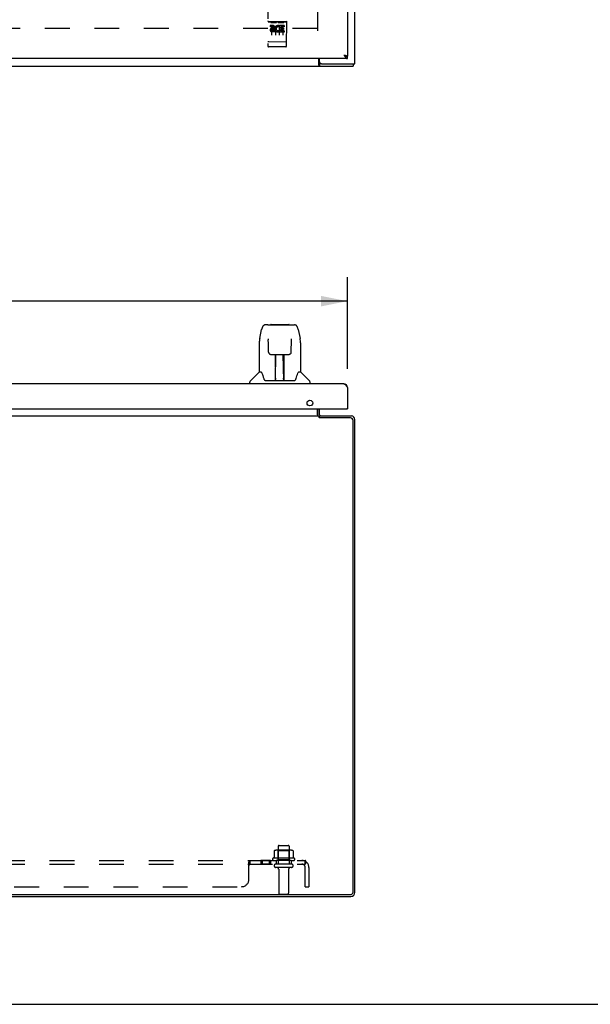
# Model space of a CAD drawing. Header units: inches. Extents: x 0 to 150, y 0 to 97.
# Tile 3 of 10: x 56 to 75, y 0 to 33. Entities that reach past the tile are written whole.
import ezdxf

# ---------------------------------------------------------------- set-up
doc = ezdxf.new("R2010")
doc.units = ezdxf.units.IN
doc.header["$LTSCALE"] = 8.257143
doc.header["$MEASUREMENT"] = 0
doc.linetypes.add('HIDDEN', pattern=[0.2, 0.1, -0.1])
doc.layers.get('0').update_dxf_attribs({"linetype": 'CONTINUOUS'})
for name, color, linetype in [('02___PRT_ALL_AXES', 7, 'CONTINUOUS'), ('DEFAULT_2', 8, 'HIDDEN'), ('DIMENSIONS', 7, 'CONTINUOUS')]:
    doc.layers.add(name, color=color, linetype=linetype)
doc.styles.get("Standard").update_dxf_attribs({"font": 'arial.ttf'})
doc.dimstyles.new('DIMSTYLE_1', dxfattribs={"dimtxt": 0.662338, "dimasz": 0.883117, "dimexe": 0.09, "dimexo": 0.07, "dimgap": 0.0375, "dimtad": 0, "dimtih": 1, "dimtoh": 1, "dimzin": 4, "dimdsep": 46, "dimtxsty": 'Standard', "dimblk": '_FILLED', "dimblk1": '_FILLED', "dimblk2": '_FILLED', "dimcen": 0.09, "dimadec": 3, "dimazin": 1, "dimtfac": 1, "dimtdec": 3, "dimtofl": 0, "dimtmove": 0, "dimatfit": 3, "dimldrblk": '_FILLED', "dimfxl": 0, "dimtolj": 1, "dimtzin": 4, "dimarcsym": 0})

# ---------------------------------------------------------------- blocks, each defined once
blk = doc.blocks.new('_FILLED')
at = {"color": 0, "linetype": 'ByBlock'}
blk.add_solid([(0, 0), (-1, 0.2), (-1, -0.2)], dxfattribs=at)
blk = doc.blocks.new('*D5')
at = {"layer": 'DIMENSIONS', "color": 2, "linetype": 'Continuous'}
for p, q in [((37.249, 21.161), (37.249, 24.211)), ((66.874, 21.161), (66.874, 24.211)), ((37.249, 23.416), (49.059, 23.416)), ((66.874, 23.416), (55.064, 23.416))]:
    blk.add_line(p, q, dxfattribs=at)
at = {"layer": 'DIMENSIONS', "color": 2, "linetype": 'Continuous', "xscale": 0.8831168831, "yscale": 0.8831168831, "zscale": 0.8831168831, "rotation": 180}
blk.add_blockref('_FILLED', (37.249, 23.416), dxfattribs=at)
at = {"layer": 'DIMENSIONS', "color": 2, "linetype": 'Continuous', "xscale": 0.8831168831, "yscale": 0.8831168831, "zscale": 0.8831168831}
blk.add_blockref('_FILLED', (66.874, 23.416), dxfattribs=at)
at = {"layer": 'DIMENSIONS', "color": 2, "linetype": 'Continuous', "insert": (52.061, 23.748), "char_height": 0.6623, "width": 5.34302, "attachment_point": 2, "line_spacing_factor": 0.9}
blk.add_mtext('29.63 DOOR', dxfattribs=at)

msp = doc.modelspace()

# ---------------------------------------------------------------- linework, layer by layer
at = {"color": 3, "linetype": 'Continuous'}
for p, q in [((66.874, 66.922), (66.874, 31.572)), ((67.124, 31.322), (67.124, 67.172)), ((66.874, 31.497), (37.249, 31.497)), ((65.922, 31.277), (65.922, 31.497)), ((65.949, 31.382), (65.949, 31.497)), ((66.757, 31.614), (66.772, 31.61)), ((66.757, 31.614), (66.763, 31.604)), ((66.763, 31.604), (66.767, 31.597)), ((66.767, 31.597), (66.772, 31.591)), ((66.772, 31.61), (66.781, 31.608)), ((66.772, 31.591), (66.776, 31.584)), ((66.776, 31.584), (66.78, 31.578)), ((66.781, 31.608), (66.79, 31.606)), ((66.79, 31.606), (66.796, 31.605)), ((66.796, 31.605), (66.802, 31.603)), ((66.802, 31.603), (66.807, 31.602)), ((66.807, 31.602), (66.813, 31.6)), ((66.813, 31.6), (66.818, 31.599)), ((37.187, 31.247), (67.061, 31.247)), ((66.009, 31.322), (67.124, 31.322)), ((66.757, 20.66), (37.366, 20.66)), ((66.851, 20.578), (66.855, 20.572)), ((66.855, 20.572), (66.859, 20.566)), ((66.859, 20.566), (66.864, 20.559)), ((66.864, 20.559), (66.87, 20.549)), ((66.87, 20.549), (66.874, 20.543)), ((66.874, 20.543), (66.874, 19.835)), ((37.264, 19.835), (66.859, 19.835)), ((65.872, 19.835), (65.872, 19.599)), ((65.949, 19.634), (65.949, 19.835)), ((38.326, 19.592), (65.922, 19.592)), ((65.922, 19.592), (65.922, 19.554)), ((65.94, 19.536), (65.943, 19.533)), ((65.943, 19.533), (65.945, 19.531)), ((65.945, 19.531), (65.947, 19.529)), ((66.981, 19.529), (65.947, 19.529)), ((65.949, 19.592), (67.007, 19.592)), ((67.061, 3.735), (67.061, 19.449)), ((67.124, 3.728), (67.124, 19.475)), ((37.267, 3.655), (66.981, 3.655)), ((37.26, 3.592), (66.988, 3.592))]:
    msp.add_line(p, q, dxfattribs=at)
at = {"color": 7, "linetype": 'Continuous'}
for p, q in [((66.874, 31.497), (66.874, 31.572)), ((66.009, 31.322), (65.947, 31.322)), ((65.947, 31.322), (65.947, 31.247)), ((67.061, 31.322), (67.061, 31.247)), ((64.22, 22.628), (64.139, 22.628)), ((64.221, 22.628), (65.023, 22.628)), ((64.226, 22.628), (64.224, 22.628)), ((64.331, 22.64), (64.917, 22.64)), ((65.023, 22.628), (65.109, 22.628)), ((63.95, 22.168), (64.015, 22.474)), ((65.233, 22.474), (65.298, 22.168)), ((63.935, 22.025), (63.935, 21.053)), ((64.236, 22.154), (64.236, 22.151)), ((64.236, 22.151), (64.236, 22.148)), ((64.236, 22.148), (64.236, 22.143)), ((64.236, 22.143), (64.237, 22.136)), ((64.237, 22.136), (64.237, 22.127)), ((64.239, 22.005), (64.237, 22.127)), ((64.244, 21.722), (64.239, 22.005)), ((65.004, 21.722), (65.011, 22.132)), ((65.011, 22.132), (65.012, 22.141)), ((65.012, 22.145), (65.012, 22.15)), ((65.012, 22.141), (65.012, 22.145)), ((65.313, 22.025), (65.313, 21.053)), ((64.324, 21.644), (64.444, 21.644)), ((64.475, 20.798), (64.49, 21.645)), ((64.482, 21.229), (64.482, 21.645)), ((64.75, 20.778), (64.735, 21.645)), ((64.739, 21.645), (64.739, 21.581)), ((64.766, 20.778), (64.766, 21.645)), ((64.804, 21.644), (64.924, 21.644)), ((64.488, 21.581), (64.482, 21.581)), ((64.486, 21.42), (64.482, 21.42)), ((64.485, 21.408), (64.482, 21.408)), ((64.736, 21.581), (64.766, 21.581)), ((64.766, 21.42), (64.739, 21.42)), ((64.766, 21.408), (64.739, 21.408)), ((63.929, 21.048), (63.632, 20.75)), ((64.008, 21.053), (63.935, 21.053)), ((64.743, 21.179), (64.766, 21.179)), ((64.766, 21.176), (64.743, 21.176)), ((65.313, 21.053), (65.24, 21.053)), ((65.319, 21.048), (65.616, 20.75)), ((63.62, 20.66), (63.62, 20.722)), ((64.138, 20.778), (65.11, 20.778)), ((64.476, 20.85), (64.475, 20.824)), ((64.482, 20.778), (64.482, 20.782)), ((64.749, 20.824), (64.749, 20.85)), ((65.628, 20.66), (65.628, 20.722)), ((65.874, 19.634), (65.874, 19.835)), ((66.859, 19.835), (66.874, 19.835)), ((65.932, 19.543), (65.949, 19.569)), ((65.949, 19.529), (65.949, 19.592)), ((0, 0), (150.13, 0))]:
    msp.add_line(p, q, dxfattribs=at)
at = {"color": 3, "linetype": 'Continuous'}
for points in [[(66.78, 31.578), (66.782, 31.575), (66.784, 31.572)], [(66.784, 31.572), (66.786, 31.569), (66.788, 31.566), (66.79, 31.563), (66.792, 31.56), (66.795, 31.557), (66.797, 31.554), (66.799, 31.551), (66.801, 31.549), (66.803, 31.546), (66.805, 31.543), (66.807, 31.541), (66.809, 31.538), (66.811, 31.536), (66.813, 31.533), (66.815, 31.531), (66.818, 31.529), (66.82, 31.526), (66.822, 31.524), (66.824, 31.522), (66.826, 31.52), (66.828, 31.518), (66.83, 31.516), (66.832, 31.515), (66.834, 31.513), (66.836, 31.511), (66.838, 31.51), (66.841, 31.508), (66.843, 31.507), (66.845, 31.506), (66.847, 31.504), (66.849, 31.503), (66.851, 31.502), (66.853, 31.501), (66.855, 31.5), (66.857, 31.5), (66.859, 31.499), (66.861, 31.498), (66.864, 31.498), (66.866, 31.497), (66.868, 31.497), (66.87, 31.497), (66.872, 31.497), (66.874, 31.497)], [(66.818, 31.599), (66.823, 31.598), (66.826, 31.597), (66.828, 31.596), (66.831, 31.595), (66.833, 31.595), (66.835, 31.594), (66.838, 31.593), (66.84, 31.593), (66.842, 31.592), (66.844, 31.591), (66.846, 31.591), (66.848, 31.59), (66.85, 31.589), (66.852, 31.588), (66.853, 31.588), (66.855, 31.587), (66.857, 31.586), (66.858, 31.586), (66.86, 31.585), (66.861, 31.584), (66.863, 31.584), (66.864, 31.583), (66.865, 31.582), (66.866, 31.581), (66.867, 31.581), (66.868, 31.58), (66.869, 31.579), (66.87, 31.579), (66.871, 31.578), (66.871, 31.577), (66.872, 31.577), (66.873, 31.576), (66.873, 31.575), (66.873, 31.574), (66.874, 31.574), (66.874, 31.573), (66.874, 31.572), (66.874, 31.572)], [(65.922, 31.277), (65.923, 31.276), (65.925, 31.274), (65.926, 31.272), (65.927, 31.27), (65.929, 31.268), (65.93, 31.265), (65.931, 31.263), (65.932, 31.261), (65.934, 31.259), (65.935, 31.257), (65.936, 31.255), (65.937, 31.253), (65.939, 31.251), (65.94, 31.25), (65.941, 31.249), (65.943, 31.248), (65.944, 31.247), (65.945, 31.247), (65.946, 31.247), (65.947, 31.247)], [(66.757, 20.66), (66.759, 20.66), (66.761, 20.66), (66.763, 20.659), (66.765, 20.659), (66.767, 20.659), (66.77, 20.658), (66.772, 20.658), (66.774, 20.657), (66.776, 20.656), (66.778, 20.655), (66.78, 20.654), (66.782, 20.653), (66.784, 20.652), (66.786, 20.651), (66.788, 20.65), (66.79, 20.648), (66.792, 20.647), (66.795, 20.645), (66.797, 20.644), (66.799, 20.642), (66.801, 20.64), (66.803, 20.638), (66.805, 20.636), (66.807, 20.634), (66.809, 20.632), (66.811, 20.63), (66.813, 20.628), (66.815, 20.626), (66.818, 20.623), (66.82, 20.621), (66.822, 20.618), (66.824, 20.616), (66.826, 20.613), (66.828, 20.61), (66.83, 20.608), (66.832, 20.605), (66.834, 20.602), (66.836, 20.599), (66.838, 20.596), (66.841, 20.594), (66.843, 20.591), (66.845, 20.588), (66.847, 20.584), (66.849, 20.581), (66.851, 20.578)], [(65.872, 19.599), (65.873, 19.599), (65.874, 19.599), (65.875, 19.599), (65.876, 19.599), (65.878, 19.599), (65.879, 19.598)], [(65.879, 19.598), (65.88, 19.598), (65.882, 19.597), (65.883, 19.597), (65.884, 19.596), (65.886, 19.595), (65.887, 19.594), (65.888, 19.594), (65.89, 19.593)], [(65.922, 19.554), (65.923, 19.552), (65.925, 19.551), (65.926, 19.55), (65.927, 19.548), (65.929, 19.547), (65.93, 19.545), (65.931, 19.544), (65.932, 19.543), (65.934, 19.542), (65.94, 19.536)], [(65.957, 19.595), (65.956, 19.594), (65.954, 19.593), (65.953, 19.593), (65.952, 19.592), (65.95, 19.592), (65.949, 19.592)], [(65.968, 19.599), (65.968, 19.599), (65.967, 19.599), (65.966, 19.599), (65.965, 19.599), (65.964, 19.599), (65.963, 19.598), (65.962, 19.597), (65.96, 19.597), (65.957, 19.595)]]:
    msp.add_lwpolyline(points, dxfattribs=at)
at = {"color": 7, "linetype": 'Continuous'}
for points in [[(66.799, 31.591), (66.801, 31.59), (66.803, 31.589), (66.805, 31.588), (66.807, 31.587), (66.809, 31.587), (66.811, 31.586), (66.813, 31.585), (66.815, 31.584), (66.818, 31.583), (66.82, 31.582), (66.822, 31.582), (66.824, 31.581), (66.826, 31.58), (66.828, 31.579), (66.83, 31.579), (66.832, 31.578), (66.834, 31.577), (66.836, 31.577), (66.838, 31.576), (66.841, 31.576), (66.843, 31.575), (66.845, 31.575), (66.847, 31.574), (66.849, 31.574), (66.851, 31.574), (66.853, 31.573), (66.855, 31.573), (66.857, 31.573), (66.859, 31.572), (66.861, 31.572), (66.864, 31.572), (66.866, 31.572), (66.868, 31.572), (66.87, 31.572), (66.872, 31.572), (66.874, 31.572)], [(65.922, 31.333), (65.923, 31.333), (65.924, 31.333), (65.925, 31.333), (65.926, 31.333), (65.927, 31.333), (65.929, 31.333), (65.93, 31.332), (65.931, 31.332), (65.932, 31.331), (65.934, 31.33), (65.935, 31.329), (65.936, 31.328)], [(65.936, 31.328), (65.938, 31.326), (65.939, 31.325), (65.94, 31.324), (65.942, 31.324), (65.943, 31.323), (65.944, 31.322), (65.945, 31.322), (65.946, 31.322), (65.947, 31.322)], [(64.139, 22.628), (64.136, 22.628), (64.123, 22.627), (64.11, 22.623), (64.097, 22.618), (64.086, 22.611), (64.076, 22.604), (64.067, 22.595), (64.058, 22.585), (64.051, 22.574), (64.045, 22.563), (64.039, 22.551), (64.033, 22.537), (64.028, 22.522), (64.023, 22.505), (64.018, 22.487), (64.015, 22.474)], [(65.233, 22.474), (65.23, 22.487), (65.225, 22.505), (65.22, 22.522), (65.215, 22.537), (65.209, 22.551), (65.203, 22.563), (65.196, 22.575), (65.189, 22.585), (65.181, 22.595), (65.172, 22.604), (65.161, 22.612), (65.15, 22.618), (65.138, 22.624), (65.125, 22.627), (65.111, 22.628), (65.109, 22.628)], [(63.95, 22.168), (63.944, 22.138), (63.939, 22.098), (63.936, 22.058), (63.935, 22.025)], [(64.236, 22.157), (64.236, 22.157), (64.236, 22.157), (64.236, 22.157), (64.236, 22.157), (64.236, 22.156), (64.236, 22.155), (64.236, 22.154)], [(65.012, 22.15), (65.012, 22.153), (65.012, 22.154), (65.012, 22.155), (65.012, 22.156), (65.012, 22.157), (65.012, 22.157)], [(65.313, 22.025), (65.312, 22.058), (65.309, 22.098), (65.304, 22.138), (65.298, 22.168)], [(64.244, 21.722), (64.245, 21.709), (64.249, 21.696), (64.254, 21.685), (64.261, 21.674), (64.27, 21.665), (64.28, 21.657), (64.291, 21.651), (64.302, 21.647), (64.314, 21.645), (64.323, 21.644)], [(64.444, 21.644), (64.448, 21.644), (64.457, 21.644), (64.465, 21.645), (64.473, 21.645), (64.48, 21.645)], [(64.48, 21.645), (64.769, 21.645), (64.776, 21.645), (64.784, 21.645), (64.792, 21.644), (64.801, 21.644), (64.804, 21.644)], [(64.925, 21.644), (64.935, 21.645), (64.947, 21.647), (64.958, 21.652), (64.969, 21.658), (64.979, 21.666), (64.988, 21.675), (64.995, 21.686), (65, 21.697), (65.003, 21.71), (65.004, 21.722)], [(64.005, 21.053), (64.011, 21.043), (64.024, 21.015), (64.039, 20.979), (64.055, 20.937), (64.071, 20.889), (64.085, 20.841)], [(65.163, 20.841), (65.177, 20.887), (65.193, 20.935), (65.208, 20.978), (65.223, 21.014), (65.237, 21.043), (65.243, 21.053)], [(64.085, 20.841), (64.088, 20.833), (64.093, 20.82), (64.098, 20.81), (64.103, 20.801)], [(64.103, 20.801), (64.108, 20.794), (64.114, 20.788), (64.121, 20.783), (64.128, 20.78), (64.136, 20.778), (64.138, 20.778)], [(65.11, 20.778), (65.112, 20.778), (65.12, 20.779), (65.127, 20.783), (65.134, 20.787), (65.139, 20.793), (65.145, 20.801)], [(65.145, 20.801), (65.15, 20.809), (65.155, 20.82), (65.16, 20.832), (65.163, 20.841)]]:
    msp.add_lwpolyline(points, dxfattribs=at)
at = {"color": 3, "linetype": 'Continuous'}
msp.add_circle((65.624, 20.023), 0.094, dxfattribs=at)
for centre, radius, start, end in [((66.009, 31.382), 0.06, 180, 270), ((66.757, 20.543), 0.117, 0, 90), ((66.859, 19.85), 0.015, 270, 360), ((65.991, 19.634), 0.042, 180, 270), ((66.981, 19.449), 0.08, 0, 90), ((67.007, 19.475), 0.117, 0, 90), ((66.981, 3.735), 0.08, 270, 360), ((66.988, 3.728), 0.136, 270, 360)]:
    msp.add_arc(centre, radius, start, end, dxfattribs=at)
at = {"color": 7, "linetype": 'Continuous'}
for centre, radius, start, end in [((64.331, 22.62), 0.0197, 90, 156.393), ((64.917, 22.62), 0.0197, 23.607, 90), ((63.943, 21.034), 0.0197, 90, 135), ((65.305, 21.034), 0.0197, 45, 90), ((63.659, 20.722), 0.0394, 135, 180), ((64.494, 20.798), 0.0197, 179, 270), ((64.494, 20.798), 0.0197, 260.739, 269.9232), ((64.73, 20.798), 0.0197, 270, 1), ((64.73, 20.798), 0.0197, 270.0771, 272.6469), ((65.589, 20.722), 0.0394, 0, 45), ((65.991, 19.634), 0.117, 180, 197.7828)]:
    msp.add_arc(centre, radius, start, end, dxfattribs=at)
for centre, major_axis, start_param, end_param in [((64.474, 20.817), (0, 0.0394), -2.940151, -2.835574), ((64.75, 20.817), (0.0394, 0), -1.876815, -1.570796)]:
    msp.add_ellipse(centre, major_axis=major_axis, ratio=1, start_param=start_param, end_param=end_param, dxfattribs=at)
at = {"layer": '02___PRT_ALL_AXES', "color": 8, "linetype": 'HIDDEN'}
for p, q in [((64.82, 32.714), (64.255, 32.717)), ((64.392, 32.595), (64.3, 32.595)), ((64.3, 32.595), (64.3, 32.553)), ((64.392, 32.552), (64.3, 32.553)), ((64.396, 32.509), (64.35, 32.509)), ((64.392, 32.468), (64.363, 32.468)), ((64.612, 32.558), (64.599, 32.539)), ((64.609, 32.583), (64.612, 32.581)), ((64.612, 32.558), (64.611, 32.38)), ((64.769, 32.593), (64.612, 32.593)), ((64.612, 32.593), (64.612, 32.581)), ((64.747, 32.464), (64.654, 32.465)), ((64.654, 32.465), (64.654, 32.422)), ((64.768, 32.55), (64.655, 32.551)), ((64.655, 32.551), (64.655, 32.507)), ((64.747, 32.507), (64.655, 32.507)), ((64.747, 32.507), (64.747, 32.464)), ((64.769, 32.593), (64.768, 32.55)), ((64.455, 32.424), (64.363, 32.424)), ((64.455, 32.381), (64.363, 32.382)), ((64.455, 32.424), (64.455, 32.381)), ((64.587, 32.428), (64.604, 32.389)), ((64.767, 32.379), (64.611, 32.38)), ((64.768, 32.422), (64.654, 32.422)), ((64.768, 32.422), (64.767, 32.379)), ((64.815, 31.886), (64.25, 31.889)), ((64.566, 5.262), (64.566, 4.667)), ((64.932, 5.262), (64.932, 4.667)), ((64.31, 4.792), (63.99, 4.792)), ((63.99, 4.792), (63.99, 4.667)), ((64.31, 4.667), (63.99, 4.667)), ((64.029, 4.792), (64.029, 4.667)), ((64.271, 4.792), (64.271, 4.667)), ((64.31, 4.792), (64.31, 4.667)), ((65.105, 4.862), (64.393, 4.862)), ((64.415, 4.792), (64.499, 4.792)), ((64.999, 4.792), (64.499, 4.792)), ((64.499, 4.792), (64.499, 4.667)), ((64.999, 4.667), (64.499, 4.667)), ((64.999, 4.792), (65.083, 4.792)), ((64.999, 4.792), (64.999, 4.667)), ((64.583, 4.498), (64.583, 3.697)), ((64.915, 4.498), (64.915, 3.697))]:
    msp.add_line(p, q, dxfattribs=at)
for centre, radius, start, end in [((64.363, 32.446), 0.0644, 101.9856, 269.7636), ((64.363, 32.446), 0.0219, 89.5872, 269.6861), ((64.392, 32.531), 0.0635, 269.6861, 89.6861), ((64.392, 32.53), 0.0219, 279.9931, 89.6861), ((64.562, 32.487), 0.107, 63.9497, 293.0888), ((64.562, 32.487), 0.0639, 54.5756, 293.0887), ((64.415, 4.83), 0.0384, 124.4497, 270), ((64.749, 4.262), 0.698, 117.6814, 120.6631), ((64.749, 4.262), 0.698, 59.3369, 62.3186), ((65.083, 4.83), 0.0384, 270, 55.5503)]:
    msp.add_arc(centre, radius, start, end, dxfattribs=at)
at = {"layer": 'DEFAULT_2', "color": 8, "linetype": 'HIDDEN'}
for p, q in [((65.874, 66.072), (65.874, 32.422)), ((64.23, 33.645), (64.221, 31.92)), ((64.846, 31.916), (64.855, 33.641)), ((65.872, 32.497), (38.376, 32.497)), ((64.255, 32.717), (64.82, 32.714)), ((64.326, 32.701), (64.498, 32.7)), ((64.349, 32.586), (64.348, 32.28)), ((64.474, 32.585), (64.473, 32.279)), ((64.576, 32.7), (64.748, 32.699)), ((64.599, 32.585), (64.598, 32.279)), ((64.724, 32.584), (64.723, 32.278)), ((64.239, 32.048), (64.238, 32.048)), ((64.24, 32.048), (64.239, 32.048)), ((64.241, 32.048), (64.24, 32.048)), ((64.242, 32.048), (64.241, 32.048)), ((64.241, 32.048), (64.241, 32.048)), ((64.243, 32.048), (64.242, 32.048)), ((64.244, 32.048), (64.243, 32.048)), ((64.245, 32.048), (64.244, 32.048)), ((64.246, 32.048), (64.245, 32.048)), ((64.245, 32.048), (64.245, 32.048)), ((64.247, 32.048), (64.246, 32.048)), ((64.248, 32.048), (64.247, 32.048)), ((64.249, 32.047), (64.248, 32.048)), ((64.25, 32.047), (64.249, 32.047)), ((64.251, 32.047), (64.25, 32.047)), ((64.25, 32.047), (64.25, 32.047)), ((64.817, 32.044), (64.251, 32.047)), ((64.5, 31.888), (64.315, 31.889)), ((64.75, 31.887), (64.565, 31.888)), ((64.817, 32.044), (64.818, 32.044)), ((64.818, 32.044), (64.819, 32.044)), ((64.818, 32.044), (64.818, 32.044)), ((64.819, 32.044), (64.82, 32.044)), ((64.82, 32.044), (64.821, 32.044)), ((64.821, 32.044), (64.822, 32.044)), ((64.822, 32.044), (64.823, 32.044)), ((64.823, 32.045), (64.824, 32.045)), ((64.823, 32.044), (64.823, 32.045)), ((64.824, 32.045), (64.825, 32.045)), ((64.825, 32.045), (64.826, 32.045)), ((64.826, 32.045), (64.827, 32.045)), ((64.827, 32.045), (64.828, 32.045)), ((64.827, 32.045), (64.827, 32.045)), ((64.828, 32.045), (64.829, 32.045)), ((64.829, 32.045), (64.83, 32.045)), ((64.83, 32.045), (64.83, 32.045)), ((64.596, 5.292), (64.902, 5.292)), ((64.43, 5.106), (64.43, 4.888)), ((65.005, 5.128), (64.493, 5.128)), ((64.565, 5.108), (64.545, 5.128)), ((64.932, 5.108), (64.565, 5.108)), ((64.565, 4.812), (64.565, 5.108)), ((64.932, 5.108), (64.952, 5.128)), ((64.932, 4.812), (64.932, 5.108)), ((65.068, 5.106), (65.068, 4.888)), ((38.78, 4.792), (65.468, 4.792)), ((38.78, 4.667), (65.468, 4.667)), ((63.593, 4.167), (63.593, 4.738)), ((63.593, 4.641), (63.594, 4.641)), ((63.618, 4.786), (63.619, 4.788)), ((63.622, 4.664), (63.623, 4.665)), ((63.623, 4.79), (63.624, 4.791)), ((63.627, 4.792), (63.628, 4.792)), ((63.628, 4.667), (63.628, 4.792)), ((64.565, 4.812), (64.545, 4.792)), ((64.932, 4.812), (64.565, 4.812)), ((64.932, 4.812), (64.952, 4.792)), ((65.506, 4.738), (65.427, 4.641)), ((65.447, 4.666), (65.448, 4.667)), ((65.461, 4.699), (65.46, 4.697)), ((65.46, 4.697), (65.46, 4.695)), ((65.462, 4.7), (65.461, 4.699)), ((65.463, 4.703), (65.462, 4.702)), ((65.462, 4.702), (65.462, 4.7)), ((65.464, 4.708), (65.463, 4.706)), ((65.463, 4.706), (65.463, 4.705)), ((65.463, 4.705), (65.463, 4.703)), ((65.465, 4.71), (65.464, 4.709)), ((65.464, 4.709), (65.464, 4.708)), ((65.466, 4.715), (65.465, 4.713)), ((65.465, 4.713), (65.465, 4.712)), ((65.465, 4.712), (65.465, 4.71)), ((65.468, 4.667), (65.468, 4.792)), ((65.013, 4.561), (64.484, 4.561)), ((65.468, 3.917), (65.468, 4.555)), ((65.593, 4.555), (65.593, 3.917)), ((40.905, 3.917), (63.343, 3.917)), ((64.613, 3.667), (64.885, 3.667)), ((65.468, 3.917), (65.593, 3.917))]:
    msp.add_line(p, q, dxfattribs=at)
for points in [[(64.32, 32.7), (64.32, 32.7), (64.32, 32.7), (64.32, 32.7), (64.32, 32.7), (64.32, 32.7), (64.32, 32.7), (64.32, 32.7), (64.321, 32.7), (64.321, 32.7), (64.321, 32.7), (64.321, 32.7), (64.321, 32.7), (64.321, 32.7), (64.321, 32.7), (64.321, 32.7), (64.321, 32.7), (64.322, 32.701), (64.322, 32.701), (64.322, 32.701), (64.322, 32.701), (64.322, 32.701), (64.322, 32.701), (64.322, 32.701), (64.323, 32.701), (64.323, 32.701), (64.323, 32.701), (64.323, 32.701), (64.323, 32.701), (64.323, 32.701), (64.323, 32.701), (64.324, 32.701), (64.324, 32.701), (64.324, 32.701), (64.324, 32.701), (64.324, 32.701), (64.324, 32.701), (64.325, 32.701), (64.325, 32.701), (64.325, 32.701), (64.325, 32.701), (64.325, 32.701), (64.326, 32.701), (64.326, 32.701), (64.326, 32.701), (64.326, 32.701)], [(64.498, 32.7), (64.498, 32.7), (64.499, 32.7), (64.499, 32.7), (64.499, 32.7), (64.499, 32.7), (64.499, 32.7), (64.5, 32.7), (64.5, 32.7), (64.5, 32.7), (64.5, 32.7), (64.5, 32.7), (64.501, 32.7), (64.501, 32.7), (64.501, 32.7), (64.501, 32.7), (64.501, 32.7), (64.501, 32.7), (64.502, 32.7), (64.502, 32.7), (64.502, 32.7), (64.502, 32.7), (64.502, 32.7), (64.502, 32.7), (64.502, 32.7), (64.503, 32.7), (64.503, 32.7), (64.503, 32.7), (64.503, 32.7), (64.503, 32.7), (64.503, 32.7), (64.503, 32.699), (64.503, 32.699), (64.504, 32.699), (64.504, 32.699), (64.504, 32.699), (64.504, 32.699), (64.504, 32.699), (64.504, 32.699), (64.504, 32.699), (64.504, 32.699), (64.504, 32.699), (64.504, 32.699), (64.505, 32.699), (64.505, 32.699), (64.505, 32.699), (64.505, 32.699)], [(64.57, 32.698), (64.57, 32.699), (64.57, 32.699), (64.57, 32.699), (64.57, 32.699), (64.57, 32.699), (64.57, 32.699), (64.57, 32.699), (64.571, 32.699), (64.571, 32.699), (64.571, 32.699), (64.571, 32.699), (64.571, 32.699), (64.571, 32.699), (64.571, 32.699), (64.571, 32.699), (64.571, 32.699), (64.572, 32.699), (64.572, 32.699), (64.572, 32.699), (64.572, 32.699), (64.572, 32.699), (64.572, 32.699), (64.572, 32.699), (64.573, 32.699), (64.573, 32.699), (64.573, 32.699), (64.573, 32.699), (64.573, 32.699), (64.573, 32.699), (64.573, 32.7), (64.574, 32.7), (64.574, 32.7), (64.574, 32.7), (64.574, 32.7), (64.574, 32.7), (64.574, 32.7), (64.575, 32.7), (64.575, 32.7), (64.575, 32.7), (64.575, 32.7), (64.575, 32.7), (64.576, 32.7), (64.576, 32.7), (64.576, 32.7), (64.576, 32.7)], [(64.748, 32.699), (64.748, 32.699), (64.749, 32.699), (64.749, 32.699), (64.749, 32.699), (64.749, 32.699), (64.749, 32.699), (64.75, 32.699), (64.75, 32.699), (64.75, 32.699), (64.75, 32.699), (64.75, 32.699), (64.751, 32.699), (64.751, 32.699), (64.751, 32.699), (64.751, 32.699), (64.751, 32.699), (64.751, 32.699), (64.752, 32.698), (64.752, 32.698), (64.752, 32.698), (64.752, 32.698), (64.752, 32.698), (64.752, 32.698), (64.752, 32.698), (64.753, 32.698), (64.753, 32.698), (64.753, 32.698), (64.753, 32.698), (64.753, 32.698), (64.753, 32.698), (64.753, 32.698), (64.753, 32.698), (64.754, 32.698), (64.754, 32.698), (64.754, 32.698), (64.754, 32.698), (64.754, 32.698), (64.754, 32.698), (64.754, 32.698), (64.754, 32.698), (64.754, 32.698), (64.754, 32.698), (64.755, 32.698), (64.755, 32.698), (64.755, 32.698), (64.755, 32.697)], [(64.238, 32.048), (64.238, 32.048), (64.237, 32.048), (64.237, 32.048), (64.236, 32.049), (64.236, 32.049), (64.236, 32.049), (64.235, 32.049), (64.235, 32.049), (64.235, 32.049), (64.234, 32.049), (64.234, 32.049), (64.234, 32.049), (64.233, 32.049), (64.233, 32.049), (64.233, 32.049), (64.232, 32.049), (64.232, 32.049), (64.232, 32.049), (64.231, 32.049), (64.231, 32.05), (64.231, 32.05), (64.23, 32.05), (64.23, 32.05), (64.23, 32.05), (64.229, 32.05), (64.229, 32.05), (64.229, 32.05), (64.229, 32.05), (64.228, 32.05), (64.228, 32.05), (64.228, 32.05), (64.228, 32.05), (64.227, 32.051), (64.227, 32.051), (64.227, 32.051), (64.227, 32.051), (64.226, 32.051), (64.226, 32.051), (64.226, 32.051), (64.226, 32.051), (64.225, 32.051), (64.225, 32.051), (64.225, 32.051), (64.225, 32.052), (64.225, 32.052), (64.224, 32.052), (64.224, 32.052), (64.224, 32.052), (64.224, 32.052), (64.224, 32.052), (64.224, 32.052), (64.223, 32.052), (64.223, 32.052), (64.223, 32.052), (64.223, 32.053), (64.223, 32.053), (64.223, 32.053), (64.223, 32.053), (64.222, 32.053), (64.222, 32.053), (64.222, 32.053), (64.222, 32.053), (64.222, 32.053), (64.222, 32.053), (64.222, 32.054), (64.222, 32.054), (64.222, 32.054), (64.222, 32.054), (64.222, 32.054), (64.222, 32.054), (64.221, 32.054), (64.221, 32.054), (64.221, 32.054), (64.221, 32.055), (64.221, 32.055), (64.221, 32.055), (64.221, 32.055), (64.221, 32.055), (64.221, 32.055)], [(64.83, 32.045), (64.831, 32.045), (64.831, 32.045), (64.832, 32.045), (64.832, 32.045), (64.832, 32.045), (64.833, 32.045), (64.833, 32.046), (64.833, 32.046), (64.834, 32.046), (64.834, 32.046), (64.834, 32.046), (64.835, 32.046), (64.835, 32.046), (64.835, 32.046), (64.836, 32.046), (64.836, 32.046), (64.836, 32.046), (64.837, 32.046), (64.837, 32.046), (64.837, 32.046), (64.837, 32.046), (64.838, 32.046), (64.838, 32.047), (64.838, 32.047), (64.839, 32.047), (64.839, 32.047), (64.839, 32.047), (64.839, 32.047), (64.84, 32.047), (64.84, 32.047), (64.84, 32.047), (64.841, 32.047), (64.841, 32.047), (64.841, 32.047), (64.841, 32.048), (64.841, 32.048), (64.842, 32.048), (64.842, 32.048), (64.842, 32.048), (64.842, 32.048), (64.843, 32.048), (64.843, 32.048), (64.843, 32.048), (64.843, 32.048), (64.843, 32.048), (64.843, 32.049), (64.844, 32.049), (64.844, 32.049), (64.844, 32.049), (64.844, 32.049), (64.844, 32.049), (64.844, 32.049), (64.845, 32.049), (64.845, 32.049), (64.845, 32.049), (64.845, 32.049), (64.845, 32.05), (64.845, 32.05), (64.845, 32.05), (64.845, 32.05), (64.846, 32.05), (64.846, 32.05), (64.846, 32.05), (64.846, 32.05), (64.846, 32.05), (64.846, 32.05), (64.846, 32.051), (64.846, 32.051), (64.846, 32.051), (64.846, 32.051), (64.846, 32.051), (64.846, 32.051), (64.846, 32.051), (64.846, 32.051), (64.846, 32.051), (64.846, 32.052), (64.846, 32.052)], [(64.436, 5.116), (64.435, 5.115), (64.433, 5.114), (64.432, 5.113), (64.431, 5.111), (64.431, 5.11), (64.43, 5.108), (64.43, 5.106)], [(65.062, 5.116), (65.063, 5.115), (65.065, 5.114), (65.066, 5.113), (65.067, 5.111), (65.067, 5.11), (65.068, 5.108), (65.068, 5.106)], [(63.593, 4.738), (63.594, 4.74), (63.596, 4.742), (63.597, 4.744), (63.598, 4.747), (63.6, 4.75), (63.601, 4.753), (63.603, 4.756), (63.607, 4.766)], [(63.593, 4.641), (63.594, 4.641), (63.596, 4.641), (63.597, 4.641), (63.598, 4.641), (63.6, 4.641), (63.601, 4.642), (63.602, 4.642), (63.604, 4.643), (63.605, 4.644), (63.606, 4.645), (63.608, 4.646)], [(63.597, 4.744), (63.598, 4.747), (63.6, 4.75), (63.601, 4.753)], [(63.597, 4.641), (63.598, 4.641), (63.6, 4.641)], [(63.602, 4.642), (63.604, 4.643), (63.605, 4.644)], [(63.607, 4.766), (63.608, 4.769), (63.61, 4.773)], [(63.608, 4.646), (63.609, 4.647), (63.61, 4.649)], [(63.61, 4.773), (63.611, 4.776), (63.613, 4.778), (63.614, 4.781), (63.616, 4.784), (63.618, 4.786), (63.619, 4.788), (63.621, 4.789), (63.623, 4.79), (63.624, 4.791), (63.626, 4.791), (63.627, 4.792), (63.628, 4.792)], [(63.61, 4.649), (63.611, 4.65), (63.612, 4.652), (63.613, 4.654)], [(63.613, 4.778), (63.614, 4.781), (63.616, 4.784)], [(63.613, 4.654), (63.616, 4.657), (63.617, 4.659), (63.618, 4.66)], [(63.618, 4.66), (63.619, 4.662), (63.621, 4.663)], [(63.619, 4.662), (63.621, 4.663), (63.622, 4.664), (63.623, 4.665), (63.625, 4.666), (63.626, 4.666), (63.627, 4.667), (63.628, 4.667)], [(63.625, 4.666), (63.626, 4.666), (63.627, 4.667), (63.628, 4.667)], [(64.43, 4.888), (64.43, 4.887), (64.43, 4.886), (64.429, 4.885), (64.429, 4.884), (64.429, 4.883), (64.428, 4.883), (64.428, 4.882), (64.428, 4.882), (64.427, 4.881), (64.427, 4.881), (64.427, 4.881), (64.426, 4.881), (64.426, 4.88), (64.426, 4.88), (64.426, 4.88), (64.425, 4.88), (64.425, 4.88), (64.425, 4.879)], [(65.073, 4.879), (65.073, 4.88), (65.073, 4.88), (65.072, 4.88), (65.072, 4.88), (65.072, 4.88), (65.071, 4.881), (65.071, 4.881), (65.071, 4.881), (65.071, 4.881), (65.07, 4.882), (65.07, 4.882), (65.07, 4.883), (65.069, 4.883), (65.069, 4.884), (65.068, 4.885), (65.068, 4.886), (65.068, 4.887), (65.068, 4.888)], [(65.427, 4.641), (65.427, 4.641), (65.428, 4.641), (65.429, 4.641), (65.429, 4.641), (65.43, 4.641), (65.431, 4.642), (65.432, 4.642), (65.433, 4.643), (65.435, 4.644), (65.436, 4.645), (65.437, 4.646), (65.439, 4.647), (65.44, 4.649)], [(65.44, 4.649), (65.446, 4.654), (65.447, 4.655), (65.449, 4.657), (65.451, 4.659), (65.453, 4.66), (65.456, 4.662), (65.458, 4.663), (65.46, 4.664), (65.461, 4.665), (65.463, 4.666), (65.465, 4.666), (65.466, 4.667), (65.468, 4.667)], [(65.46, 4.695), (65.459, 4.694), (65.459, 4.693), (65.459, 4.692), (65.458, 4.691), (65.458, 4.69), (65.458, 4.689), (65.457, 4.688), (65.457, 4.687), (65.457, 4.686), (65.456, 4.685), (65.456, 4.685), (65.455, 4.684), (65.455, 4.683), (65.455, 4.682), (65.454, 4.681), (65.454, 4.68), (65.454, 4.68), (65.453, 4.679), (65.453, 4.678), (65.453, 4.677), (65.452, 4.676), (65.452, 4.676), (65.451, 4.675), (65.451, 4.674), (65.451, 4.674), (65.45, 4.673), (65.45, 4.672), (65.45, 4.672), (65.449, 4.671), (65.449, 4.67), (65.449, 4.67), (65.448, 4.669), (65.448, 4.668), (65.448, 4.668), (65.447, 4.667), (65.447, 4.667), (65.447, 4.666), (65.447, 4.666), (65.446, 4.665), (65.446, 4.665), (65.446, 4.664), (65.445, 4.664), (65.445, 4.664), (65.445, 4.663), (65.445, 4.663)], [(65.445, 4.663), (65.445, 4.663), (65.445, 4.663), (65.445, 4.663), (65.445, 4.663), (65.445, 4.664), (65.446, 4.664), (65.446, 4.664), (65.446, 4.665), (65.447, 4.665), (65.447, 4.666), (65.447, 4.666)], [(65.445, 4.663), (65.445, 4.663), (65.445, 4.663)], [(65.468, 4.727), (65.468, 4.727), (65.468, 4.726), (65.468, 4.726), (65.468, 4.726), (65.468, 4.726), (65.468, 4.725), (65.468, 4.725), (65.468, 4.725), (65.468, 4.724), (65.467, 4.724), (65.467, 4.723), (65.467, 4.723), (65.467, 4.722), (65.467, 4.722), (65.467, 4.721), (65.467, 4.721), (65.467, 4.72), (65.467, 4.72), (65.467, 4.719), (65.466, 4.718), (65.466, 4.718), (65.466, 4.717), (65.466, 4.717), (65.466, 4.716), (65.466, 4.715), (65.466, 4.715)], [(65.488, 4.769), (65.486, 4.773), (65.485, 4.776), (65.484, 4.778), (65.482, 4.781), (65.48, 4.784), (65.479, 4.786), (65.477, 4.788), (65.475, 4.789), (65.474, 4.79), (65.472, 4.791), (65.47, 4.791), (65.469, 4.792), (65.468, 4.792)], [(65.468, 4.723), (65.468, 4.724), (65.468, 4.724), (65.468, 4.725), (65.468, 4.725), (65.468, 4.726), (65.468, 4.726), (65.468, 4.726), (65.468, 4.726), (65.468, 4.727), (65.468, 4.727)], [(65.506, 4.738), (65.504, 4.74), (65.502, 4.742), (65.501, 4.744), (65.499, 4.747), (65.497, 4.75), (65.495, 4.753), (65.494, 4.756), (65.492, 4.759), (65.491, 4.763), (65.488, 4.769)]]:
    msp.add_lwpolyline(points, dxfattribs=at)
for centre, radius, start, end in [((64.255, 32.747), 0.03, 179.6861, 269.6861), ((64.82, 32.744), 0.03, 269.6861, 359.6861), ((64.251, 31.919), 0.03, 179.6861, 269.6861), ((64.816, 31.916), 0.03, 269.6861, 359.6861), ((64.596, 5.262), 0.03, 90, 180), ((64.902, 5.262), 0.03, 0, 90), ((64.493, 4.987), 0.141, 90, 113.95), ((65.005, 4.987), 0.141, 66.05, 90), ((64.484, 4.614), 0.053, 90, 270), ((65.013, 4.614), 0.053, 270, 90), ((65.356, 4.555), 0.237, 0, 90), ((65.356, 4.555), 0.112, 0, 90), ((64.52, 4.498), 0.0625, 0, 90), ((64.977, 4.498), 0.0625, 90, 180), ((63.343, 4.167), 0.25, 270, 360), ((64.613, 3.697), 0.03, 180, 270), ((64.885, 3.697), 0.03, 270, 360)]:
    msp.add_arc(centre, radius, start, end, dxfattribs=at)

# ---------------------------------------------------------------- dimensions: what is measured, and where the dimension line sits
at = {"layer": 'DIMENSIONS', "color": 2, "linetype": 'Continuous'}
dim = msp.add_linear_dim(base=(66.873978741, 23.416499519), p1=(37.248978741, 21.090956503), p2=(66.873978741, 21.090956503), text='<> DOOR', dimstyle='DIMSTYLE_1', dxfattribs=at)
dim.commit()
dim.dimension.update_dxf_attribs({"geometry": '*D5', "text_midpoint": (52.061478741, 23.416499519), "dimtype": 160})

doc.saveas('drawing.dxf')
